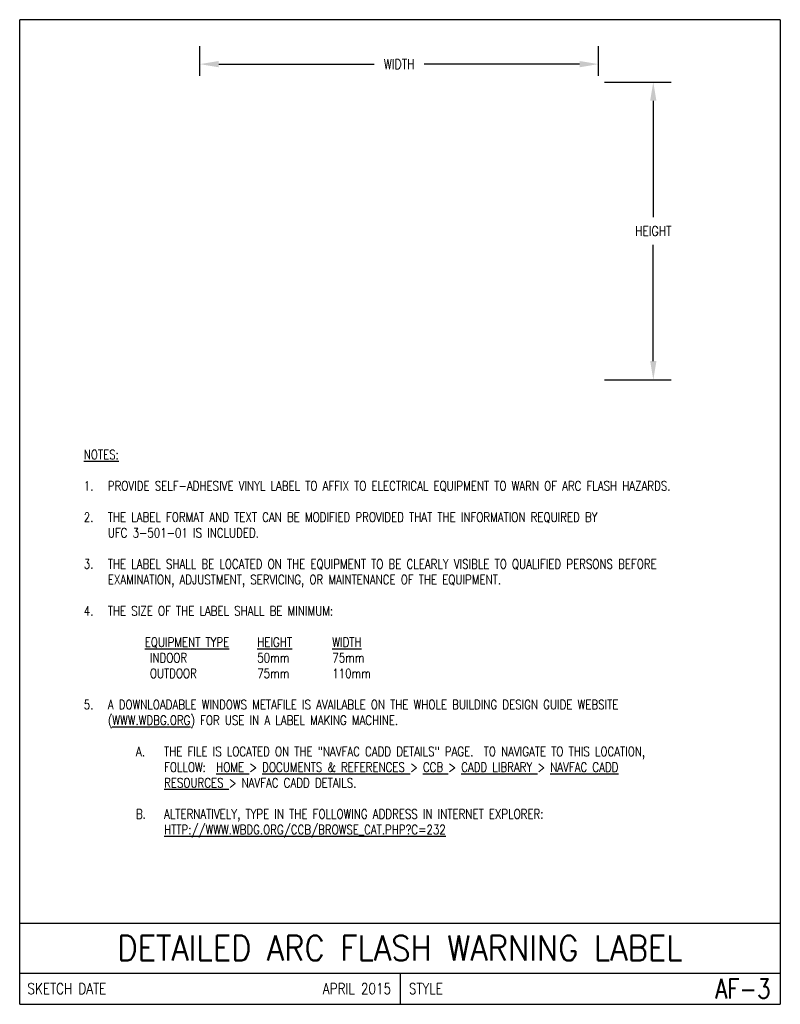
# Model space of a CAD drawing. Header units: millimetres. Extents: x 0 to 193, y 0 to 250.
import ezdxf
from ezdxf.enums import TextEntityAlignment as Align

# ---------------------------------------------------------------- set-up
doc = ezdxf.new("R2010")
doc.units = ezdxf.units.MM
doc.header["$LTSCALE"] = 25.4
doc.header["$MEASUREMENT"] = 0
doc.layers.get('Defpoints').update_dxf_attribs({"linetype": 'CONTINUOUS'})
doc.layers.add('E-DETL', color=2, linetype='CONTINUOUS')
doc.layers.add('E-DETL-TEXT', color=3, linetype='CONTINUOUS')
doc.styles.add('ROMANS', font='ROMANS.SHX', dxfattribs={"width": 0.8})
doc.styles.get("Standard").update_dxf_attribs({"font": 'ROMANS.SHX', "width": 0.8, "height": 3})
doc.dimstyles.get("Standard").update_dxf_attribs({"dimtxt": 0.18, "dimasz": 0.18, "dimexe": 0.18, "dimexo": 0.0625, "dimgap": 0.09, "dimtad": 0, "dimtih": 1, "dimtoh": 1, "dimdec": 4, "dimzin": 0, "dimdsep": 46, "dimtxsty": 'Standard', "dimcen": 0.09, "dimadec": 0, "dimazin": 0, "dimtfac": 1, "dimtdec": 4, "dimtofl": 0, "dimtmove": 0, "dimatfit": 3, "dimfxl": 0, "dimtolj": 1, "dimtzin": 0, "dimarcsym": 0})

# ---------------------------------------------------------------- blocks, each defined once
blk = doc.blocks.new('*D1')
at = {"layer": 'Defpoints', "color": 0, "transparency": 16777216}
for p in [(146.93, 238.86), (45.77, 234.31), (146.93, 234.31)]:
    blk.add_point(p, dxfattribs=at)
at = {"layer": 'E-DETL-TEXT', "color": 0, "lineweight": -2, "transparency": 16777216}
for p, q in [((45.77, 235.9), (45.77, 243.43)), ((146.93, 235.9), (146.93, 243.43)), ((50.53, 238.86), (90.02, 238.86)), ((142.17, 238.86), (102.68, 238.86))]:
    blk.add_line(p, q, dxfattribs=at)
at = {"layer": 'E-DETL-TEXT', "color": 0, "transparency": 16777216}
for points in [[(50.53, 239.65), (50.53, 238.06), (45.77, 238.86)], [(142.17, 239.65), (142.17, 238.06), (146.93, 238.86)]]:
    blk.add_solid(points, dxfattribs=at)
at = {"layer": 'E-DETL-TEXT', "color": 0, "transparency": 16777216, "insert": (96.35, 238.86), "char_height": 3, "attachment_point": 5}
blk.add_mtext('\\A1;{\\H0.83333x;WIDTH}', dxfattribs=at)
blk = doc.blocks.new('*D2')
at = {"layer": 'Defpoints', "color": 0, "transparency": 16777216}
for p in [(146.93, 234.31), (160.88, 234.31), (146.93, 158.65)]:
    blk.add_point(p, dxfattribs=at)
at = {"layer": 'E-DETL-TEXT', "color": 0, "lineweight": -2, "transparency": 16777216}
for p, q in [((148.52, 234.31), (165.46, 234.31)), ((160.88, 229.55), (160.88, 200.01)), ((160.88, 163.41), (160.88, 192.94)), ((148.52, 158.65), (165.46, 158.65))]:
    blk.add_line(p, q, dxfattribs=at)
at = {"layer": 'E-DETL-TEXT', "color": 0, "transparency": 16777216}
for points in [[(160.09, 229.55), (161.68, 229.55), (160.88, 234.31)], [(160.09, 163.41), (161.68, 163.41), (160.88, 158.65)]]:
    blk.add_solid(points, dxfattribs=at)
at = {"layer": 'E-DETL-TEXT', "color": 0, "transparency": 16777216, "insert": (160.88, 196.48), "char_height": 3, "attachment_point": 5}
blk.add_mtext('\\A1;{\\H0.83333x;HEIGHT}', dxfattribs=at)

msp = doc.modelspace()

# ---------------------------------------------------------------- linework, layer by layer
at = {"layer": 'E-DETL'}
for p, q in [((193.13195, 250.14924), (0, 250.14924)), ((0, 0), (0, 250.14924)), ((193.13195, 250.14924), (193.13195, 0)), ((0, 20.63751), (193.13195, 20.63751)), ((0, 7.9375), (193.13195, 7.9375)), ((96.56598, 7.9375), (96.56598, 0)), ((0, 0), (193.13195, 0))]:
    msp.add_line(p, q, dxfattribs=at)

# ---------------------------------------------------------------- texts
at = {"layer": 'E-DETL-TEXT', "style": 'ROMANS', "width": 0.9}
msp.add_text('DETAILED ARC FLASH WARNING LABEL', height=6.35, dxfattribs=at).set_placement((96.56598, 14.28751), align=Align.MIDDLE_CENTER)
at = {"layer": 'E-DETL-TEXT', "style": 'ROMANS', "width": 0.8}
for s, height, p in [('SKETCH DATE', 2.7940015, (1.96223, 3.96875)), ('STYLE', 2.794002, (98.82134, 3.96875))]:
    msp.add_text(s, height=height, dxfattribs=at).set_placement(p, align=Align.MIDDLE_LEFT)
for s, height, p in [('APRIL 2015', 2.794002, (94.31062, 3.96875)), ('AF-3', 5.000003, (190.63945, 3.96875))]:
    msp.add_text(s, height=height, dxfattribs=at).set_placement(p, align=Align.MIDDLE_RIGHT)
at = {"layer": 'E-DETL-TEXT', "insert": (12.7, 140.83683), "char_height": 2.38125, "width": 167.7319546, "attachment_point": 1}
msp.add_mtext('\\pi-6.101,l9.6748,t9.6748;{\\LNOTES:\\P}\\P1.^IPROVIDE SELF-ADHESIVE VINYL LABEL TO AFFIX TO ELECTRICAL EQUIPMENT TO WARN OF ARC FLASH HAZARDS.\\P\\pt3.5712,10.716;\\P\\pt9.6748;2.^ITHE LABEL FORMAT AND TEXT CAN BE MODIFIED PROVIDED THAT THE INFORMATION REQUIRED BY\\P ^IUFC 3-501-01 IS INCLUDED.\\P\\P3.^ITHE LABEL SHALL BE LOCATED ON THE EQUIPMENT TO BE CLEARLY VISIBLE TO QUALIFIED PERSONS BEFORE EXAMINATION, ADJUSTMENT, SERVICING, OR MAINTENANCE OF THE EQUIPMENT.\\P\\P4.^ITHE SIZE OF THE LABEL SHALL BE MINIMUM:\\P\\pi0,l9.525,tz;\\P^I{\\LEQUIPMENT TYPE}^I{\\LHEIGHT}^I^I{\\LWIDTH\\P}^I INDOOR^I^I50mm^I^I75mm\\P^I OUTDOOR^I^I75mm^I^I110mm\\P\\P\\pi-6.101,l9.6748,t9.6748;5.^IA DOWNLOADABLE WINDOWS METAFILE IS AVAILABLE ON THE WHOLE BUILDING DESIGN GUIDE WEBSITE ({\\LWWW.WDBG.ORG}) FOR USE IN A LABEL MAKING MACHINE.\\P\\P\\pi-7.1449,l23.963,t23.963;A.^ITHE FILE IS LOCATED ON THE "NAVFAC CADD DETAILS" PAGE.  TO NAVIGATE TO THIS LOCATION, \\P\\pi0,t16.817,23.963;FOLLOW:  {\\LHOME }> {\\LDOCUMENTS & REFERENCES }> {\\LCCB }> {\\LCADD LIBRARY }> {\\LNAVFAC CADD \\PRESOURCES }> NAVFAC CADD DETAILS.\\P\\pi-10.864,l16.817,t16.817;\\P\\pi-7.1449,l23.963,t23.963;B.^IALTERNATIVELY, TYPE IN THE FOLLOWING ADDRESS IN INTERNET EXPLORER:  \\P\\pi0,t16.817,23.963;{\\LHTTP://WWW.WBDG.ORG/CCB/BROWSE_CAT.PHP?C=232}', dxfattribs=at)

# ---------------------------------------------------------------- dimensions: what is measured, and where the dimension line sits
at = {"layer": 'E-DETL-TEXT'}
dim = msp.add_linear_dim(base=(146.93206, 238.85826), p1=(45.76598, 234.30774), p2=(146.93206, 234.30774), text='{\\H0.83333x;WIDTH}', dimstyle='Standard', override={"dimscale": 25.4, "dimtxt": 0.125, "dimasz": 0.1875, "dimcen": 0}, dxfattribs=at)
dim.commit()
dim.dimension.update_dxf_attribs({"geometry": '*D1', "text_midpoint": (96.34902, 238.85826)})
dim = msp.add_linear_dim(base=(160.88442, 234.30774), p1=(146.93206, 158.64764), p2=(146.93206, 234.30774), angle=90, text='{\\H0.83333x;HEIGHT}', dimstyle='Standard', override={"dimscale": 25.4, "dimtxt": 0.125, "dimasz": 0.1875, "dimcen": 0}, dxfattribs=at)
dim.commit()
dim.dimension.update_dxf_attribs({"geometry": '*D2', "text_midpoint": (160.88442, 196.47769)})

doc.saveas('drawing.dxf')
